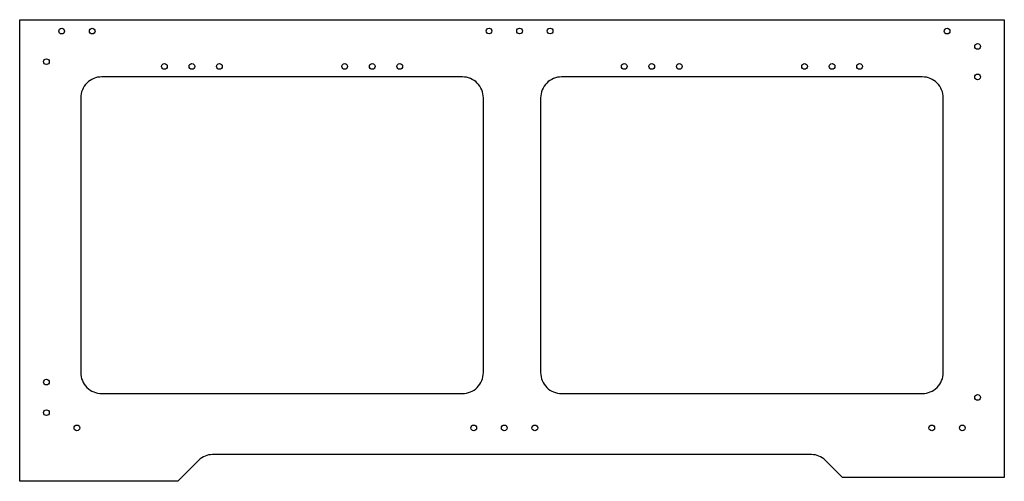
# Model space of a CAD drawing. Header units: millimetres. Extents: x -413 to 103, y -343 to -101.
import ezdxf

# ---------------------------------------------------------------- set-up
doc = ezdxf.new("R2010")
doc.units = ezdxf.units.MM
doc.layers.get('0').update_dxf_attribs({"linetype": 'CONTINUOUS'})

msp = doc.modelspace()

# ---------------------------------------------------------------- linework, layer by layer
for points in [[(-319.58, -332.41), (-330.65, -343.48), (-413.48, -343.48), (-413.48, -101.48), (102.52, -101.48), (102.52, -341.48), (17.69, -341.48), (8.62, -332.41, 0.198912), (1.55, -329.48), (-312.51, -329.48, 0.198912)], [(-381.48, -142.48), (-381.48, -286.48, 0.414214), (-370.48, -297.48), (-181.48, -297.48, 0.414214), (-170.48, -286.48), (-170.48, -142.48, 0.414214), (-181.48, -131.48), (-370.48, -131.48, 0.414214)], [(70.52, -286.48), (70.52, -142.48, 0.414214), (59.52, -131.48), (-129.48, -131.48, 0.414214), (-140.48, -142.48), (-140.48, -286.48, 0.414214), (-129.48, -297.48), (59.52, -297.48, 0.414214)]]:
    msp.add_lwpolyline(points, format="xyb", close=True)
for centre in [(-391.48, -107.48), (-375.48, -107.48), (-167.52, -107.41), (-151.52, -107.41), (-135.52, -107.41), (72.52, -107.48), (88.52, -115.48), (-399.48, -123.48), (-337.66, -125.98), (-323.23, -125.98), (-308.8, -125.98), (-243.16, -125.98), (-228.73, -125.98), (-214.3, -125.98), (-96.67, -125.98), (-82.23, -125.98), (-67.8, -125.98), (-2.17, -125.98), (12.27, -125.98), (26.7, -125.98), (88.52, -131.48), (-399.48, -291.48), (88.52, -299.48), (-399.48, -307.48), (-383.48, -315.48), (-175.52, -315.48), (-159.52, -315.48), (-143.52, -315.48), (64.52, -315.48), (80.52, -315.48)]:
    msp.add_circle(centre, 1.5)

doc.saveas('drawing.dxf')
